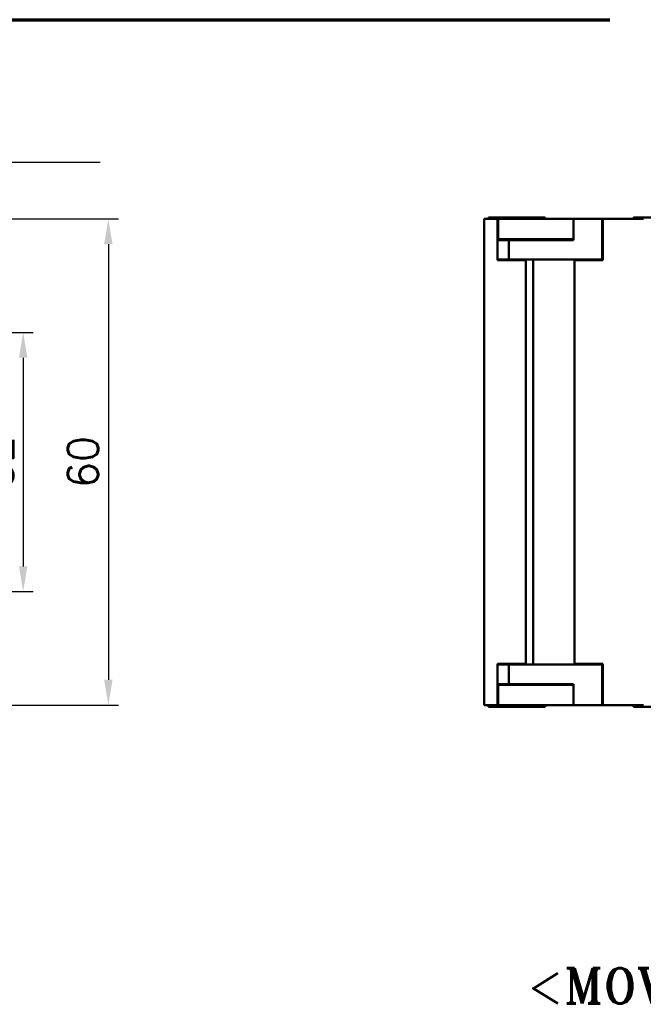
# Model space of a CAD drawing. Header units: millimetres. Extents: x 12 to 512, y 12 to 370.
# Tile 2 of 10: x 165 to 242, y 237 to 359. Entities that reach past the tile are written whole.
import ezdxf

# ---------------------------------------------------------------- set-up
doc = ezdxf.new("R2010")
doc.units = ezdxf.units.MM
doc.header["$LTSCALE"] = 1.25
doc.layers.get('0').update_dxf_attribs({"lineweight": 25})
for name, color, linetype, lineweight in [('경계(ISO)', 7, 'Continuous', 70), ('기호(ISO)', 7, 'Continuous', 25), ('외형선(ISO)', 7, 'Continuous', 50), ('절단선(ISO)', 1, 'Continuous', 50), ('치수(ISO)', 7, 'Continuous', 25)]:
    doc.layers.add(name, color=color, linetype=linetype, lineweight=lineweight)
doc.styles.add('주 문자 (ISO)', font='tahoma.ttf')
doc.styles.add('한신치수', font='RomanS.shx')
doc.dimstyles.new('한신체인', dxfattribs={"dimscale": 1.25, "dimtxt": 3, "dimasz": 2.5, "dimexe": 1, "dimexo": 1, "dimgap": 1, "dimtad": 1, "dimrnd": 1e-08, "dimdsep": 46, "dimtxsty": '한신치수', "dimcen": 0.09, "dimdle": 10, "dimclrd": 3, "dimclre": 3, "dimclrt": 3, "dimazin": 2, "dimtfac": 1.168400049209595, "dimtmove": 0, "dimatfit": 3, "dimfxl": 0, "dimtolj": 1, "dimlwd": -1, "dimlwe": -1, "dimarcsym": 0})
doc.dimstyles.new('한신체인$7', dxfattribs={"dimscale": 1.25, "dimtxt": 3, "dimasz": 2.5, "dimexe": 1, "dimexo": 1, "dimgap": 1, "dimtad": 1, "dimrnd": 1e-08, "dimdsep": 46, "dimtxsty": '한신치수', "dimcen": 0.09, "dimdle": 10, "dimclrd": 3, "dimclre": 3, "dimclrt": 3, "dimazin": 2, "dimtfac": 1.168400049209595, "dimtmove": 0, "dimatfit": 3, "dimfxl": 0, "dimtolj": 1, "dimlwd": 25, "dimlwe": -1, "dimarcsym": 0})

# ---------------------------------------------------------------- blocks, each defined once
blk = doc.blocks.new('경계 도면틀')
at = {"layer": '경계(ISO)'}
blk.add_line((9.999999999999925, 287), (190, 287), dxfattribs=at)
blk = doc.blocks.new('MOVING BRACKET')
at = {"layer": '기호(ISO)', "color": 2, "insert": (-28.11367750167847, 1.870082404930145), "char_height": 3.499999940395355, "attachment_point": 1, "style": '주 문자 (ISO)'}
blk.add_mtext('\\fRomanT|b0|i0;\\H3.5000;<MOVING BRACKET>', dxfattribs=at)
blk = doc.blocks.new('*D26')
at = {"layer": 'Defpoints', "color": 0, "transparency": 16777216}
for p in [(125.7075238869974, 320.1557089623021), (125.7075238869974, 288.1557089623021), (165.1529436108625, 288.155708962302)]:
    blk.add_point(p, dxfattribs=at)
at = {"layer": '치수(ISO)', "color": 3, "transparency": 16777216}
for p, q in [((126.9575238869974, 320.1557089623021), (166.4029436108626, 320.1557089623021)), ((165.1529436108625, 317.0307089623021), (165.1529436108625, 291.280708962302)), ((126.9575238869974, 288.1557089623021), (166.4029436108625, 288.155708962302))]:
    blk.add_line(p, q, dxfattribs=at)
for points in [[(164.6321102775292, 317.0307089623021), (165.6737769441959, 317.0307089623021), (165.1529436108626, 320.1557089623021)], [(164.6321102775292, 291.280708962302), (165.6737769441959, 291.280708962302), (165.1529436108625, 288.155708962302)]]:
    blk.add_solid(points, dxfattribs=at)
at = {"layer": '치수(ISO)', "color": 3, "transparency": 16777216, "insert": (162.0279436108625, 304.1557089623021), "char_height": 3.75, "attachment_point": 5, "rotation": 90, "style": '한신치수'}
blk.add_mtext('\\A1;32', dxfattribs=at)
blk = doc.blocks.new('*D27')
at = {"layer": 'Defpoints', "color": 0, "transparency": 16777216}
for p in [(132.9825238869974, 334.1557089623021), (132.9825238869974, 274.1557089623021), (175.6577901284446, 274.1557089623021)]:
    blk.add_point(p, dxfattribs=at)
at = {"layer": '치수(ISO)', "color": 3, "transparency": 16777216}
for p, q in [((134.2325238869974, 334.1557089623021), (176.9077901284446, 334.1557089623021)), ((175.6577901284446, 331.0307089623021), (175.6577901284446, 277.2807089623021)), ((134.2325238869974, 274.1557089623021), (176.9077901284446, 274.1557089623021))]:
    blk.add_line(p, q, dxfattribs=at)
for points in [[(175.1369567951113, 331.0307089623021), (176.178623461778, 331.0307089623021), (175.6577901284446, 334.1557089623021)], [(175.1369567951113, 277.2807089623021), (176.178623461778, 277.2807089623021), (175.6577901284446, 274.1557089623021)]]:
    blk.add_solid(points, dxfattribs=at)
at = {"layer": '치수(ISO)', "color": 3, "transparency": 16777216, "insert": (172.5327901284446, 304.1557089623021), "char_height": 3.75, "attachment_point": 5, "rotation": 90, "style": '한신치수'}
blk.add_mtext('\\A1;60', dxfattribs=at)

msp = doc.modelspace()

# ---------------------------------------------------------------- linework, layer by layer
at = {"layer": '외형선(ISO)'}
for p, q in [((229.5544274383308, 334.3557089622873), (222.5544274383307, 334.3557089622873)), ((222.5544274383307, 334.3557089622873), (222.5544274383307, 334.1557089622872)), ((229.5544274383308, 334.3557089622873), (229.5544274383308, 334.1557089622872)), ((240.454262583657, 334.3557089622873), (247.654262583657, 334.3557089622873)), ((240.454262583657, 334.3557089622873), (240.454262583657, 334.1557089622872)), ((223.6544274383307, 334.1557089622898), (222.0372897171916, 334.1557089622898)), ((223.6544274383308, 333.1557089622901), (223.6544274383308, 334.1557089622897)), ((223.7544274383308, 334.1557089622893), (223.6544274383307, 334.1557089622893)), ((223.6544274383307, 333.1557089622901), (223.6544274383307, 329.0557089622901)), ((223.7544274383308, 331.6557089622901), (223.7544274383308, 334.1557089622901)), ((223.7544274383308, 334.1557089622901), (226.0544274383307, 334.1557089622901)), ((233.0544274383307, 334.1557089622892), (226.0544274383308, 334.1557089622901)), ((233.0544274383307, 334.1557089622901), (236.5544274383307, 334.1557089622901)), ((233.0544274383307, 331.5557089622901), (233.0544274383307, 334.1557089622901)), ((236.6544274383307, 334.1557089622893), (236.5544274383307, 334.1557089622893)), ((236.5544274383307, 334.1557089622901), (236.5544274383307, 329.1557089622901)), ((236.6544274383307, 334.1557089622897), (236.6544274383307, 333.15570896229)), ((241.6544274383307, 334.1557089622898), (236.6544274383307, 334.1557089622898)), ((236.6544274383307, 329.0557089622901), (236.6544274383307, 333.1557089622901)), ((223.6544274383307, 331.6557089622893), (223.7544274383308, 331.6557089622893)), ((223.6544274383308, 331.5557089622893), (225.0544274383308, 331.5557089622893)), ((226.0544274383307, 331.6557089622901), (223.7544274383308, 331.6557089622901)), ((226.0544274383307, 331.5557089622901), (225.0544274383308, 331.5557089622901)), ((225.0544274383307, 329.1557089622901), (225.0544274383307, 331.5557089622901)), ((226.0544274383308, 331.6557089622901), (233.0544274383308, 331.6557089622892)), ((226.0544274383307, 331.5557089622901), (233.0544274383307, 331.5557089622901)), ((229.5544274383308, 331.6557089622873), (229.5544274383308, 331.5557089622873)), ((225.0544274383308, 329.1557089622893), (223.6544274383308, 329.1557089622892)), ((223.6544274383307, 329.0557089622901), (227.1544274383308, 329.0557089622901)), ((225.0544274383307, 329.1557089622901), (226.0544274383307, 329.1557089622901)), ((236.5544274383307, 329.1557089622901), (226.0544274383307, 329.1557089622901)), ((227.1544274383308, 329.0557089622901), (227.1544274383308, 279.25570896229)), ((228.0544274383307, 329.1557089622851), (228.0544274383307, 279.1557089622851)), ((233.1544274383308, 329.0557089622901), (236.6544274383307, 329.0557089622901)), ((233.1544274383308, 329.0557089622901), (233.1544274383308, 279.25570896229)), ((236.5544274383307, 329.1557089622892), (236.6544274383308, 329.1557089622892)), ((223.6544274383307, 279.25570896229), (227.1544274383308, 279.25570896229)), ((223.6544274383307, 275.1557089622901), (223.6544274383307, 279.25570896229)), ((225.0544274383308, 279.1557089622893), (223.6544274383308, 279.1557089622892)), ((225.0544274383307, 279.1557089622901), (225.0544274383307, 276.75570896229)), ((225.0544274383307, 279.1557089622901), (226.0544274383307, 279.1557089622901)), ((236.5544274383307, 279.1557089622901), (226.0544274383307, 279.1557089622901)), ((233.1544274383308, 279.25570896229), (236.6544274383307, 279.25570896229)), ((236.5544274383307, 279.1557089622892), (236.6544274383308, 279.1557089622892)), ((236.5544274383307, 274.1557089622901), (236.5544274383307, 279.1557089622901)), ((236.6544274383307, 279.25570896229), (236.6544274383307, 275.1557089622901)), ((223.6544274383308, 276.7557089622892), (225.0544274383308, 276.7557089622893)), ((223.6544274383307, 276.6557089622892), (223.7544274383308, 276.6557089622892)), ((226.0544274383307, 276.6557089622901), (223.7544274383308, 276.6557089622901)), ((223.7544274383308, 276.6557089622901), (223.7544274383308, 274.1557089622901)), ((226.0544274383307, 276.7557089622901), (225.0544274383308, 276.75570896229)), ((226.0544274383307, 276.75570896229), (233.0544274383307, 276.75570896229)), ((226.0544274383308, 276.65570896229), (233.0544274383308, 276.6557089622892)), ((229.5544274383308, 276.7557089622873), (229.5544274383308, 276.6557089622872)), ((233.0544274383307, 276.75570896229), (233.0544274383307, 274.1557089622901)), ((223.6544274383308, 275.1557089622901), (223.6544274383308, 274.1557089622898)), ((236.6544274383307, 274.1557089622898), (236.6544274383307, 275.1557089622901)), ((222.0372897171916, 274.1557089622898), (223.6544274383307, 274.1557089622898)), ((222.5544274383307, 274.1557089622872), (222.5544274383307, 273.9557089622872)), ((229.5544274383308, 273.9557089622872), (222.5544274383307, 273.9557089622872)), ((223.7544274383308, 274.1557089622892), (223.6544274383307, 274.1557089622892)), ((223.7544274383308, 274.1557089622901), (226.0544274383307, 274.1557089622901)), ((233.0544274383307, 274.1557089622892), (226.0544274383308, 274.15570896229)), ((229.5544274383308, 274.1557089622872), (229.5544274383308, 273.9557089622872)), ((233.0544274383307, 274.1557089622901), (236.5544274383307, 274.1557089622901)), ((236.6544274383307, 274.1557089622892), (236.5544274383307, 274.1557089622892)), ((236.6544274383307, 274.1557089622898), (241.6544274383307, 274.1557089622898)), ((240.454262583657, 274.1557089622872), (240.454262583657, 273.9557089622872)), ((240.454262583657, 273.9557089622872), (247.654262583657, 273.9557089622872))]:
    msp.add_line(p, q, dxfattribs=at)
at = {"layer": '절단선(ISO)'}
for p, q in [((222.0372897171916, 334.1557089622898), (222.0372897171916, 333.1557089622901)), ((222.0372897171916, 275.1557089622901), (222.0372897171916, 333.1557089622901)), ((222.0372897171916, 275.1557089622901), (222.0372897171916, 274.1557089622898))]:
    msp.add_line(p, q, dxfattribs=at)

# ---------------------------------------------------------------- block references
at = {"xscale": 1.25, "yscale": 1.25, "zscale": 1.25}
for name, p in [('경계 도면틀', (0, 0)), ('MOVING BRACKET', (262.4826843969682, 239.3446097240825))]:
    msp.add_blockref(name, p, dxfattribs=at)

# ---------------------------------------------------------------- dimensions: what is measured, and where the dimension line sits
at = {"layer": '치수(ISO)', "color": 3}
for base, p1, p2, picture, middle in [((175.6577901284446, 274.1557089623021), (132.9825238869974, 334.1557089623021), (132.9825238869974, 274.1557089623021), '*D27', (175.6577901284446, 304.1557089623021)), ((165.1529436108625, 288.155708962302), (125.7075238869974, 320.1557089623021), (125.7075238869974, 288.1557089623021), '*D26', (165.1529436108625, 304.1557089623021))]:
    dim = msp.add_linear_dim(base=base, p1=p1, p2=p2, angle=90, dimstyle='한신체인', override={"dimdec": 2, "dimtp": 0, "dimtm": -0, "dimtdec": 2, "dimtofl": 0, "dimatfit": 1}, dxfattribs=at)
    dim.commit()
    dim.dimension.update_dxf_attribs({"geometry": picture, "text_midpoint": middle, "dimtype": 160})

# ---------------------------------------------------------------- leaders
at = {"layer": '기호(ISO)', "color": 3, "lineweight": 25, "annotation_type": 0, "has_hookline": 1, "hookline_direction": 0, "text_width": 42.57180432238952}
msp.add_leader([(119.5362839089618, 321.6568251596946), (128.9382649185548, 341.1551139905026), (132.0632649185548, 341.1551139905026)], dimstyle='한신체인$7', override={"dimgap": 0, "dimtad": 1}, dxfattribs=at)

doc.saveas('drawing.dxf')
